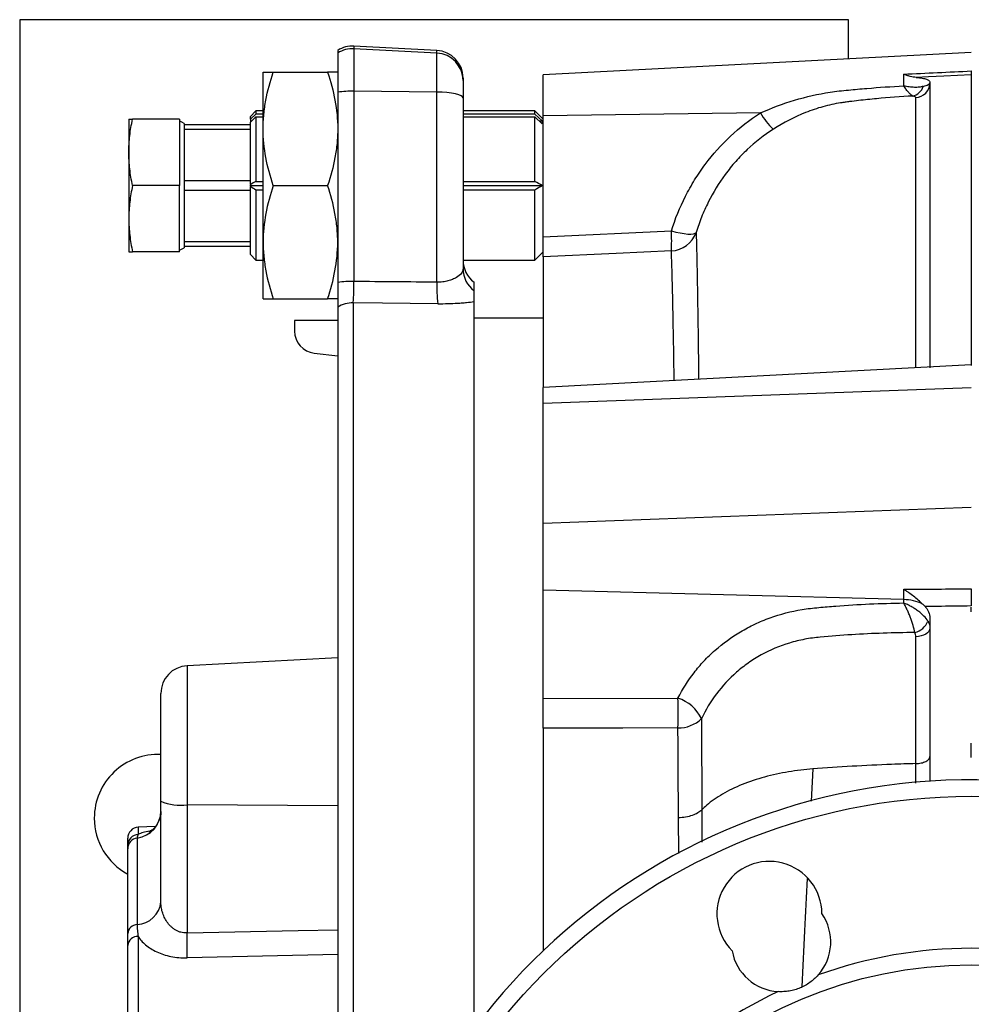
# Model space of a CAD drawing. Header units: millimetres. Extents: x 646 to 9630, y 5452 to 8430.
# Tile 6 of 12: x 646 to 1507, y 7300 to 8191. Entities that reach past the tile are written whole.
import ezdxf

# ---------------------------------------------------------------- set-up
doc = ezdxf.new("R2010")
doc.units = ezdxf.units.MM
doc.header["$LTSCALE"] = 5

msp = doc.modelspace()

# ---------------------------------------------------------------- linework, layer by layer
at = {"color": 7, "linetype": 'Continuous', "lineweight": 25}
for p, q in [((1395.6, 8190.66), (645.6, 8190.66)), ((645.6, 8190.66), (645.6, 5690.66)), ((1395.6, 8155.14), (1395.6, 8190.66)), ((933.43, 8162.91), (933.43, 8160.5)), ((933.43, 8160.5), (933.43, 8125.15)), ((1023.16, 8162.85), (948.16, 8166.78)), ((948.16, 8164.37), (948.16, 8125.95)), ((1023.16, 8160.45), (948.16, 8164.37)), ((1023.16, 8125.14), (1023.16, 8160.45)), ((1506.85, 8160.97), (1119.35, 8140.66)), ((865.93, 8091.91), (865.93, 8143.16)), ((875.08, 8143.16), (924.27, 8143.16)), ((1119.35, 8103.6), (1119.35, 8140.66)), ((1445.66, 8130.81), (1445.66, 8141.36)), ((1046.85, 8137.89), (1046.85, 8135.53)), ((1046.85, 8135.53), (1046.85, 8119.95)), ((933.43, 8125.15), (933.43, 7953.04)), ((948.16, 8125.95), (948.16, 7953.85)), ((1023.16, 8125.14), (948.16, 8125.95)), ((1023.16, 7953.21), (1023.16, 8125.14)), ((1046.85, 8119.95), (1046.85, 7965.39)), ((859.35, 8108.16), (854.35, 8103.16)), ((854.35, 8100.57), (859.35, 8105.28)), ((865.93, 8108.16), (859.35, 8108.16)), ((859.35, 8108.16), (859.35, 8105.28)), ((865.93, 8105.28), (859.35, 8105.28)), ((1111.85, 8108.16), (1046.85, 8108.16)), ((1111.85, 8105.28), (1046.85, 8105.28)), ((1119.35, 8100.66), (1111.85, 8108.16)), ((1111.85, 8105.28), (1111.85, 8108.16)), ((1111.85, 8105.28), (1118.33, 8099.17)), ((1315.98, 8106.27), (1119.35, 8103.6)), ((744.35, 8100.66), (744.35, 8070.66)), ((790.35, 8100.66), (747.73, 8100.66)), ((790.35, 8100.66), (790.35, 8040.66)), ((794.35, 8096.89), (790.35, 8099.2)), ((794.35, 8096.89), (794.35, 8095.66)), ((854.35, 8100.57), (854.35, 8103.16)), ((859.35, 8102.71), (854.35, 8098.01)), ((854.35, 8100.57), (854.35, 8099.17)), ((854.35, 8099.17), (855.59, 8099.17)), ((854.35, 8099.17), (854.35, 8098.01)), ((854.35, 8041.58), (854.35, 8098.01)), ((859.35, 8102.71), (859.35, 8044.41)), ((859.35, 8102.71), (865.93, 8102.71)), ((1046.85, 8102.71), (1111.85, 8102.71)), ((1111.85, 8044.41), (1111.85, 8102.71)), ((1118.33, 8096.61), (1111.85, 8102.71)), ((1115.61, 8099.17), (1118.33, 8099.17)), ((1119.35, 7994.27), (1119.35, 8103.6)), ((854.35, 8095.66), (794.35, 8095.66)), ((794.35, 8095.66), (794.35, 8091.51)), ((794.35, 8091.51), (794.35, 8078.27)), ((794.35, 8091.51), (854.35, 8091.51)), ((865.93, 7989.41), (865.93, 8091.91)), ((794.35, 8078.27), (794.35, 8058.05)), ((744.35, 8070.66), (744.35, 8010.66)), ((794.35, 8058.05), (794.35, 8044.82)), ((794.35, 8044.82), (794.35, 8036.51)), ((854.35, 8044.82), (794.35, 8044.82)), ((859.35, 8044.41), (865.93, 8044.41)), ((1046.85, 8044.41), (1111.85, 8044.41)), ((790.35, 8040.66), (747.73, 8040.66)), ((790.35, 7980.66), (790.35, 8040.66)), ((794.35, 8036.51), (854.35, 8036.51)), ((794.35, 8036.51), (794.35, 8023.27)), ((854.35, 8041.58), (854.35, 8040.87)), ((854.35, 8040.46), (854.35, 8040.87)), ((854.35, 8040.66), (865.93, 8040.66)), ((854.35, 8040.46), (854.35, 8039.74)), ((854.35, 7978.16), (854.35, 8039.74)), ((859.35, 8036.91), (859.35, 7973.16)), ((859.35, 8036.91), (865.93, 8036.91)), ((875.08, 8040.66), (924.27, 8040.66)), ((1046.85, 8040.66), (1118.45, 8040.66)), ((1046.85, 8036.91), (1111.85, 8036.91)), ((1111.85, 7973.16), (1111.85, 8036.91)), ((794.35, 8023.27), (794.35, 8003.05)), ((744.35, 8010.66), (744.35, 7980.66)), ((794.35, 8003.05), (794.35, 7989.82)), ((1119.35, 7994.27), (1235.39, 7999.61)), ((854.35, 7989.82), (794.35, 7989.82)), ((794.35, 7989.82), (794.35, 7985.66)), ((865.93, 7938.16), (865.93, 7989.41)), ((790.35, 7980.66), (747.73, 7980.66)), ((790.35, 7982.13), (794.35, 7984.44)), ((794.35, 7985.66), (794.35, 7984.44)), ((794.35, 7985.66), (854.35, 7985.66)), ((1111.85, 7973.16), (1119.35, 7980.66)), ((854.35, 7978.16), (859.35, 7973.16)), ((859.35, 7973.16), (865.93, 7973.16)), ((1046.85, 7973.16), (1111.85, 7973.16)), ((1119.35, 7976.11), (1119.35, 7858.02)), ((1056.85, 7945.54), (1056.85, 7953.11)), ((875.08, 7938.16), (924.27, 7938.16)), ((1056.85, 7278.16), (1056.85, 7935.72)), ((933.43, 7930.6), (933.43, 7118.07)), ((947.29, 7934.45), (947.29, 7118.76)), ((894.35, 7918.49), (894.35, 7908.95)), ((933.43, 7918.49), (894.35, 7918.49)), ((1119.35, 7920.66), (1056.85, 7920.66)), ((912.13, 7889.08), (933.43, 7886.7)), ((1506.85, 7878.33), (1119.35, 7858.02)), ((1119.35, 7843.38), (1119.35, 7858.02)), ((1506.85, 7857.74), (1119.35, 7843.38)), ((1119.35, 7735), (1119.35, 7843.38)), ((1506.85, 7749.36), (1119.35, 7735)), ((1119.35, 7674.65), (1119.35, 7735)), ((1445.66, 7666.1), (1119.35, 7674.65)), ((1119.35, 7576.62), (1119.35, 7674.65)), ((1445.66, 7666.1), (1445.66, 7675.44)), ((1445.66, 7663.07), (1445.66, 7666.1)), ((1469.35, 7649.59), (1469.35, 7501.91)), ((933.43, 7613.38), (797.04, 7606.23)), ((773.35, 7483.73), (773.35, 7581.27)), ((1119.35, 7576.62), (1241.35, 7576.98)), ((1119.35, 7549.66), (1119.35, 7348.4)), ((773.35, 7392.74), (773.35, 7483.73)), ((797.04, 7480.47), (797.04, 7364.54)), ((768.57, 7461.01), (752.83, 7460.18)), ((743.35, 7443.8), (743.35, 7450.2)), ((751.92, 7450.43), (751.92, 7372.19)), ((743.35, 7363.97), (743.35, 7440.72)), ((752.83, 7361.43), (752.83, 7245.39)), ((743.35, 7239.54), (743.35, 7353.34))]:
    msp.add_line(p, q, dxfattribs=at)
at = {"color": 8, "linetype": 'Continuous', "lineweight": 25}
for p, q in [((948.16, 8166.78), (948.16, 8164.37)), ((1023.16, 8160.45), (1023.16, 8162.85)), ((797.04, 7606.23), (797.04, 7480.47)), ((1456.57, 7500.18), (1456.57, 7517.73)), ((1363.31, 7512.89), (1361.8, 7483.64)), ((933.43, 7479.54), (797.04, 7480.47)), ((1262.93, 7475.88), (1263.09, 7446.64)), ((1242.02, 7436.53), (1241.77, 7468.68)), ((752.83, 7460.18), (752.83, 7453.66)), ((933.43, 7345.15), (797.04, 7342.08))]:
    msp.add_line(p, q, dxfattribs=at)
at = {"color": 7, "linetype": 'Continuous', "lineweight": 25, "flags": 128}
for points in [[(1506.85, 8140.89), (1481.94, 8139.65), (1468.15, 8138.96), (1457.04, 8138.41)], [(1046.85, 8119.95), (1046.4, 8120.93), (1045.07, 8121.87), (1042.9, 8122.75), (1039.98, 8123.52), (1036.41, 8124.17), (1032.32, 8124.67), (1027.84, 8124.99), (1023.16, 8125.14)], [(1235.39, 7999.61), (1239.48, 7998.55), (1243.4, 7997.72), (1247.04, 7997.13), (1250.3, 7996.81), (1253.08, 7996.77), (1255.3, 7997), (1256.88, 7997.5), (1257.78, 7998.26)], [(1235.39, 7981.47), (1185.49, 7979.17), (1119.35, 7976.11)], [(1024.03, 7933.78), (974.1, 7934.22), (947.29, 7934.45)], [(1469.35, 7640.24), (1469.11, 7638.78), (1468.39, 7637.37), (1467.22, 7636.07), (1465.65, 7634.91), (1463.72, 7633.95), (1461.51, 7633.21), (1459.1, 7632.72), (1456.57, 7632.5)], [(1241.35, 7550.09), (1191.44, 7549.92), (1119.35, 7549.66)]]:
    msp.add_lwpolyline(points, dxfattribs=at)
at = {"color": 8, "linetype": 'Continuous', "lineweight": 25, "flags": 128}
msp.add_lwpolyline([(797.04, 7364.54), (897.58, 7366.73), (933.43, 7367.5)], dxfattribs=at)
at = {"color": 7, "linetype": 'Continuous', "lineweight": 25}
for radius in [547.5, 395]:
    msp.add_circle((1506.85, 6940.66), radius, dxfattribs=at)
for centre, radius, start, end in [((946.85, 8141.82), 25, 87, 122.47445), ((946.85, 8139.37), 25.04, 87.00194, 122.41699), ((1021.85, 8137.89), 25, 0, 87), ((1021.88, 8135.51), 24.97, 0.05257, 87.06021), ((1455.95, 8133.58), 13.39, 272.64749, 359.62257), ((946.58, 8019.73), 106.23, 89.14854, 97.11212), ((1451.12, 8134.1), 12.82, 282.34548, 342.76283), ((1371.15, 8138.43), 63.86, 210.23345, 227.08101), ((1083.72, 7990.54), 151.95, 356.57727, 3.42273), ((1234.17, 8006.42), 24.98, 272.80304, 340.92817), ((1071.85, 7973.11), 25, 180, 233.1301), ((1071.6, 7965.42), 24.75, 180.05925, 233.41554), ((946.58, 7847.63), 106.23, 89.14854, 97.11212), ((1157.45, 7949.5), 134.34, 178.4189, 186.72105), ((946.84, 7909.16), 25.29, 88.98516, 122.01963), ((914.35, 7908.95), 20, 180, 263.62168), ((1445.52, 7627.13), 38.97, 63.86889, 89.7931), ((1451.49, 7653.07), 17.33, 284.26208, 337.96267), ((798.35, 7581.27), 25, 93, 180), ((1230.34, 7542.89), 35.82, 25.66201, 72.10314), ((876.72, 7563.53), 364.88, 357.88865, 2.11135), ((1242.17, 7579.39), 29.31, 268.39647, 314.27304), ((770.6, 7468.49), 57.5, 87.25872, 180), ((1506.85, 6940.66), 562.5, 4.67295, 355.32705), ((791.44, 7527.5), 47.36, 247.54529, 276.79139), ((748.66, 7474.9), 24.69, 277.57892, 359.55153), ((770.6, 7468.49), 57.5, 180, 241.7114), ((753.35, 7450.2), 10, 93, 180), ((753.28, 7443.75), 9.93, 92.61604, 179.66116), ((753.22, 7440.64), 9.87, 97.57892, 179.55153), ((1324.12, 7381.82), 47.5, 0.29074, 224.70926), ((750.97, 7394.63), 22.46, 272.43527, 355.16788), ((1334.64, 7356.41), 45, 318.42295, 34.74669), ((752.3, 7363.21), 8.99, 92.43527, 175.16788), ((752.38, 7352.35), 9.09, 87.1992, 173.75977), ((463.57, 7353.31), 333.66, 358.07099, 1.92901), ((1334.64, 7356.41), 45, 190.25331, 266.57705), ((1506.85, 6940.66), 410, 70.25018, 109.74982), ((1506.85, 6940.66), 410, 115.25018, 154.74982)]:
    msp.add_arc(centre, radius, start, end, dxfattribs=at)
msp.add_ellipse((1926.44, 7005.93), major_axis=(19415.2, -212.05), ratio=0.04833, start_param=1.617865, end_param=1.621733, dxfattribs=at)
for points, knots in [([(865.93, 8091.91), (865.93, 8094.09), (865.98, 8096.27), (866.19, 8100.62), (866.35, 8102.79), (866.98, 8109.27), (867.6, 8113.57), (869.99, 8126.37), (872.29, 8134.8), (875.08, 8143.16)], [0, 0, 0, 0, 0.125, 0.125, 0.25, 0.25, 0.5, 0.5, 1, 1, 1, 1]), ([(865.93, 8143.16), (865.93, 8143.16), (866.14, 8143.16), (866.99, 8143.16), (867.61, 8143.16), (870.02, 8143.16), (872.32, 8143.16), (875.08, 8143.16)], [0, 0, 0, 0, 0.25, 0.25, 0.5, 0.5, 1, 1, 1, 1]), ([(924.27, 8143.16), (927.07, 8134.78), (929.37, 8126.33), (932.55, 8109.27), (933.43, 8100.65), (933.43, 8091.91)], [0, 0, 0, 0, 0.5, 0.5, 1, 1, 1, 1]), ([(933.43, 8143.16), (933.43, 8143.16), (933.21, 8143.16), (932.37, 8143.16), (931.74, 8143.16), (929.33, 8143.16), (927.03, 8143.16), (924.27, 8143.16)], [0, 0, 0, 0, 0.25, 0.25, 0.5, 0.5, 1, 1, 1, 1]), ([(1457.04, 8138.41), (1455.22, 8138.54), (1453.36, 8138.88), (1450.51, 8139.63), (1449.56, 8139.92), (1448.1, 8140.42), (1447.62, 8140.59), (1446.64, 8140.96), (1446.14, 8141.16), (1445.66, 8141.36)], [0, 0, 0, 0, 0.5, 0.5, 0.75, 0.75, 0.875, 0.875, 1, 1, 1, 1]), ([(1506.85, 8144.29), (1506.85, 8143.38), (1506.85, 8142.64), (1506.85, 8141.77), (1506.85, 8141.53), (1506.85, 8141.14), (1506.85, 8140.99), (1506.85, 8140.89)], [0, 0, 0, 0, 0.5, 0.5, 0.75, 0.75, 1, 1, 1, 1]), ([(1506.85, 8140.89), (1506.85, 8136.91), (1506.85, 8131.99), (1506.85, 8112.26), (1506.85, 8093.16), (1506.85, 8057.03), (1506.85, 8043.74), (1506.85, 8014.77), (1506.85, 7999.12), (1506.85, 7965.43), (1506.85, 7947.34), (1506.85, 7912.16), (1506.85, 7895.43), (1506.85, 7877.98)], [0.8291421, 0.8291421, 0.8291421, 0.8291421, 0.8418038, 0.8418038, 0.8718673, 0.8718673, 0.8868991, 0.8868991, 0.9019308, 0.9019308, 0.9169626, 0.9169626, 0.9294943, 0.9294943, 0.9294943, 0.9294943]), ([(1457.04, 8138.41), (1459.11, 8138.26), (1460.86, 8138.05), (1463.15, 8137.67), (1463.85, 8137.53), (1465.12, 8137.23), (1465.69, 8137.08), (1467.22, 8136.58), (1468, 8136.21), (1469.07, 8135.41), (1469.35, 8134.98), (1469.35, 8134.53)], [0, 0, 0, 0, 0.25, 0.25, 0.375, 0.375, 0.5, 0.5, 0.75, 0.75, 1, 1, 1, 1]), ([(1463.36, 8130.31), (1465.33, 8130.87), (1466.81, 8131.43), (1468.85, 8132.54), (1469.35, 8133.04), (1469.35, 8133.5)], [0, 0, 0, 0, 0.5, 0.5, 1, 1, 1, 1]), ([(1469.35, 8134.53), (1469.35, 8131.49), (1469.35, 8128.06), (1469.35, 8110.36), (1469.35, 8091.29), (1469.35, 8055.22), (1469.35, 8041.95), (1469.35, 8013.03), (1469.35, 7997.41), (1469.35, 7963.77), (1469.35, 7945.72), (1469.35, 7910.39), (1469.35, 7893.45), (1469.35, 7875.8)], [0.83348612, 0.83348612, 0.83348612, 0.83348612, 0.84180378, 0.84180378, 0.8718673, 0.8718673, 0.88689906, 0.88689906, 0.90193082, 0.90193082, 0.91696258, 0.91696258, 0.92965626, 0.92965626, 0.92965626, 0.92965626]), ([(1315.98, 8106.27), (1326.11, 8110.87), (1336.43, 8114.7), (1357.44, 8120.96), (1368.14, 8123.38), (1381.8, 8125.47), (1384.54, 8125.85), (1390.06, 8126.49), (1392.84, 8126.76), (1401.17, 8127.56), (1406.72, 8128.06), (1423.39, 8129.44), (1434.52, 8130.21), (1445.66, 8130.81)], [0, 0, 0, 0, 0.25, 0.25, 0.5, 0.5, 0.5625, 0.5625, 0.625, 0.625, 0.75, 0.75, 1, 1, 1, 1]), ([(1453.86, 8121.58), (1453.36, 8121.82), (1452.81, 8122.21), (1451.6, 8123.27), (1450.93, 8123.94), (1449.53, 8125.52), (1448.79, 8126.43), (1447.64, 8127.97), (1447.25, 8128.5), (1446.46, 8129.62), (1446.05, 8130.22), (1445.66, 8130.81)], [0, 0, 0, 0, 0.25, 0.25, 0.5, 0.5, 0.75, 0.75, 0.875, 0.875, 1, 1, 1, 1]), ([(1463.36, 8130.31), (1462.24, 8129.99), (1461, 8129.76), (1458.33, 8129.48), (1456.88, 8129.43), (1453.85, 8129.51), (1452.27, 8129.64), (1449.82, 8129.97), (1449, 8130.11), (1447.33, 8130.43), (1446.49, 8130.61), (1445.66, 8130.81)], [0, 0, 0, 0, 0.25, 0.25, 0.5, 0.5, 0.75, 0.75, 0.875, 0.875, 1, 1, 1, 1]), ([(1453.86, 8121.58), (1442.91, 8121), (1432, 8120.2), (1415.69, 8118.67), (1410.26, 8118.11), (1402.12, 8117.19), (1399.41, 8116.87), (1395.35, 8116.37), (1394, 8116.2), (1391.29, 8115.85), (1389.94, 8115.65), (1383.21, 8114.57), (1377.87, 8113.4), (1369.92, 8111.21), (1367.28, 8110.4), (1362.04, 8108.64), (1359.46, 8107.69), (1346.7, 8102.66), (1337, 8097.64), (1327.67, 8091.66)], [0, 0, 0, 0, 0.25, 0.25, 0.375, 0.375, 0.4375, 0.4375, 0.46875, 0.46875, 0.5, 0.5, 0.625, 0.625, 0.6875, 0.6875, 0.75, 0.75, 1, 1, 1, 1]), ([(1456.57, 8120.2), (1456.57, 8120.48), (1456.35, 8120.74), (1455.68, 8121.09), (1455.39, 8121.2), (1454.71, 8121.4), (1454.32, 8121.5), (1453.86, 8121.58)], [0, 0, 0, 0, 0.5, 0.5, 0.75, 0.75, 1, 1, 1, 1]), ([(1235.39, 7999.61), (1238.79, 8010.44), (1243.03, 8020.87), (1250.67, 8035.94), (1253.44, 8040.86), (1259.4, 8050.49), (1262.61, 8055.21), (1272.92, 8069.01), (1280.51, 8077.48), (1297.13, 8092.99), (1306.16, 8100.03), (1315.98, 8106.27)], [0, 0, 0, 0, 0.25, 0.25, 0.375, 0.375, 0.5, 0.5, 0.75, 0.75, 1, 1, 1, 1]), ([(744.35, 8070.66), (744.35, 8075.66), (744.66, 8080.66), (745.82, 8090.66), (746.68, 8095.66), (747.73, 8100.66)], [0, 0, 0, 0, 0.5, 0.5, 1, 1, 1, 1]), ([(744.35, 8100.66), (744.35, 8100.66), (744.66, 8100.66), (745.83, 8100.66), (746.68, 8100.66), (747.73, 8100.66)], [0, 0, 0, 0, 0.5, 0.5, 1, 1, 1, 1]), ([(875.08, 8040.66), (872.29, 8049.05), (869.98, 8057.49), (866.8, 8074.56), (865.93, 8083.18), (865.93, 8091.91)], [0, 0, 0, 0, 0.5, 0.5, 1, 1, 1, 1]), ([(933.43, 8091.91), (933.43, 8089.74), (933.37, 8087.55), (933.16, 8083.2), (933, 8081.03), (932.37, 8074.55), (931.75, 8070.26), (929.36, 8057.46), (927.06, 8049.03), (924.27, 8040.66)], [0, 0, 0, 0, 0.125, 0.125, 0.25, 0.25, 0.5, 0.5, 1, 1, 1, 1]), ([(1327.67, 8091.66), (1319.1, 8086.17), (1311.23, 8079.98), (1300.36, 8069.73), (1296.89, 8066.15), (1291.93, 8060.53), (1290.31, 8058.62), (1287.17, 8054.73), (1285.65, 8052.76), (1278.3, 8042.78), (1273.17, 8034.38), (1266.57, 8021.2), (1264.54, 8016.7), (1260.88, 8007.57), (1259.24, 8002.94), (1257.78, 7998.26)], [0, 0, 0, 0, 0.25, 0.25, 0.375, 0.375, 0.4375, 0.4375, 0.5, 0.5, 0.75, 0.75, 0.875, 0.875, 1, 1, 1, 1]), ([(747.73, 8040.66), (746.68, 8045.66), (745.82, 8050.66), (744.66, 8060.66), (744.35, 8065.66), (744.35, 8070.66)], [0, 0, 0, 0, 0.5, 0.5, 1, 1, 1, 1]), ([(747.73, 8040.66), (746.68, 8035.66), (745.82, 8030.66), (744.66, 8020.66), (744.35, 8015.66), (744.35, 8010.66)], [0, 0, 0, 0, 0.5, 0.5, 1, 1, 1, 1]), ([(875.08, 8040.66), (872.29, 8032.28), (869.98, 8023.83), (866.8, 8006.77), (865.93, 7998.15), (865.93, 7989.41)], [0, 0, 0, 0, 0.5, 0.5, 1, 1, 1, 1]), ([(933.43, 7989.41), (933.43, 7991.59), (933.37, 7993.77), (933.16, 7998.12), (933, 8000.29), (932.37, 8006.77), (931.75, 8011.07), (929.36, 8023.87), (927.06, 8032.3), (924.27, 8040.66)], [0, 0, 0, 0, 0.125, 0.125, 0.25, 0.25, 0.5, 0.5, 1, 1, 1, 1]), ([(744.35, 8010.66), (744.35, 8005.66), (744.66, 8000.66), (745.82, 7990.66), (746.68, 7985.66), (747.73, 7980.66)], [0, 0, 0, 0, 0.5, 0.5, 1, 1, 1, 1]), ([(865.93, 7989.41), (865.93, 7987.24), (865.98, 7985.05), (866.19, 7980.7), (866.35, 7978.53), (866.98, 7972.05), (867.6, 7967.76), (869.99, 7954.96), (872.29, 7946.53), (875.08, 7938.16)], [0, 0, 0, 0, 0.125, 0.125, 0.25, 0.25, 0.5, 0.5, 1, 1, 1, 1]), ([(924.27, 7938.16), (927.07, 7946.55), (929.37, 7954.99), (932.55, 7972.06), (933.43, 7980.68), (933.43, 7989.41)], [0, 0, 0, 0, 0.5, 0.5, 1, 1, 1, 1]), ([(1119.35, 7976.11), (1119.35, 7976.51), (1119.35, 7977.23), (1119.35, 7978.79), (1119.35, 7979.39), (1119.35, 7980.72), (1119.35, 7981.45), (1119.35, 7983.04), (1119.35, 7983.91), (1119.35, 7985.75), (1119.35, 7986.71), (1119.35, 7989.74), (1119.35, 7991.96), (1119.35, 7994.27)], [0, 0, 0, 0, 0.25, 0.25, 0.375, 0.375, 0.5, 0.5, 0.625, 0.625, 0.75, 0.75, 1, 1, 1, 1]), ([(744.35, 7980.66), (744.35, 7980.66), (744.66, 7980.66), (745.83, 7980.66), (746.68, 7980.66), (747.73, 7980.66)], [0, 0, 0, 0, 0.5, 0.5, 1, 1, 1, 1]), ([(1046.85, 7965.39), (1046.85, 7964.02), (1046.35, 7962.65), (1044.31, 7959.92), (1042.83, 7958.61), (1039.77, 7956.8), (1038.64, 7956.25), (1036.76, 7955.48), (1036.1, 7955.24), (1034.71, 7954.79), (1033.98, 7954.58), (1031.72, 7954.01), (1030.12, 7953.71), (1026.73, 7953.3), (1024.95, 7953.2), (1023.16, 7953.21)], [0, 0, 0, 0, 0.25, 0.25, 0.5, 0.5, 0.625, 0.625, 0.6875, 0.6875, 0.75, 0.75, 0.875, 0.875, 1, 1, 1, 1]), ([(947.29, 7934.45), (947.41, 7934.89), (947.52, 7935.67), (947.68, 7937.35), (947.73, 7938), (947.82, 7939.42), (947.86, 7940.21), (947.94, 7941.92), (947.97, 7942.85), (948.03, 7944.81), (948.06, 7945.83), (948.13, 7949.06), (948.15, 7951.41), (948.16, 7953.85)], [0, 0, 0, 0, 0.25, 0.25, 0.375, 0.375, 0.5, 0.5, 0.625, 0.625, 0.75, 0.75, 1, 1, 1, 1]), ([(933.43, 7953.04), (933.43, 7950.23), (933.43, 7947.57), (933.43, 7943.82), (933.43, 7942.61), (933.43, 7940.35), (933.43, 7939.29), (933.43, 7937.31), (933.43, 7936.39), (933.43, 7934.73), (933.43, 7933.99), (933.43, 7932.69), (933.43, 7932.13), (933.43, 7931.22), (933.43, 7930.86), (933.43, 7930.6)], [0, 0, 0, 0, 0.25, 0.25, 0.375, 0.375, 0.5, 0.5, 0.625, 0.625, 0.75, 0.75, 0.875, 0.875, 1, 1, 1, 1]), ([(1056.85, 7935.72), (1056.85, 7936.7), (1056.85, 7938.72), (1056.85, 7941.78), (1056.85, 7942.8), (1056.85, 7944.5), (1056.85, 7945.16), (1056.85, 7945.54)], [0, 0, 0, 0, 0.5, 0.5, 0.75, 0.75, 1, 1, 1, 1]), ([(865.93, 7938.16), (865.93, 7938.16), (866.14, 7938.16), (866.99, 7938.16), (867.61, 7938.16), (870.02, 7938.16), (872.32, 7938.16), (875.08, 7938.16)], [0, 0, 0, 0, 0.25, 0.25, 0.5, 0.5, 1, 1, 1, 1]), ([(933.43, 7938.16), (933.43, 7938.16), (933.21, 7938.16), (932.37, 7938.16), (931.74, 7938.16), (929.33, 7938.16), (927.03, 7938.16), (924.27, 7938.16)], [0, 0, 0, 0, 0.25, 0.25, 0.5, 0.5, 1, 1, 1, 1]), ([(1024.03, 7933.78), (1027.14, 7933.75), (1030.25, 7933.78), (1036.23, 7933.93), (1039.12, 7934.05), (1043.31, 7934.31), (1044.69, 7934.41), (1047.37, 7934.62), (1048.66, 7934.74), (1052.4, 7935.12), (1054.72, 7935.4), (1056.85, 7935.72)], [0, 0, 0, 0, 0.25, 0.25, 0.5, 0.5, 0.625, 0.625, 0.75, 0.75, 1, 1, 1, 1]), ([(1445.66, 7675.44), (1455.73, 7675.51), (1465.8, 7675.58), (1475.87, 7675.65), (1486.2, 7675.72), (1496.52, 7675.8), (1506.85, 7675.88)], [0, 0, 0, 0, 0.00605368, 0.00605368, 0.00605368, 0.01225966, 0.01225966, 0.01225966, 0.01225966]), ([(1462.68, 7662.12), (1461.48, 7663.27), (1460.19, 7664.44), (1457.49, 7666.77), (1456.06, 7667.94), (1453.18, 7670.19), (1451.71, 7671.28), (1449.47, 7672.88), (1448.71, 7673.4), (1447.19, 7674.43), (1446.42, 7674.94), (1445.66, 7675.44)], [0, 0, 0, 0, 0.25, 0.25, 0.5, 0.5, 0.75, 0.75, 0.875, 0.875, 1, 1, 1, 1]), ([(1506.85, 7675.88), (1506.85, 7674.56), (1506.85, 7673.2), (1506.85, 7671.11), (1506.85, 7670.4), (1506.85, 7669.01), (1506.85, 7668.32), (1506.85, 7666.28), (1506.85, 7664.95), (1506.85, 7662.5), (1506.85, 7661.36), (1506.85, 7660.35)], [0, 0, 0, 0, 0.25, 0.25, 0.375, 0.375, 0.5, 0.5, 0.75, 0.75, 1, 1, 1, 1]), ([(1241.35, 7576.98), (1245.45, 7585.08), (1250.3, 7592.74), (1258.68, 7603.59), (1261.67, 7607.1), (1266.43, 7612.18), (1268.07, 7613.85), (1271.45, 7617.13), (1273.19, 7618.74), (1282.07, 7626.57), (1289.76, 7632.15), (1302.18, 7639.49), (1306.47, 7641.77), (1315.36, 7645.96), (1319.99, 7647.88), (1334.03, 7652.96), (1343.69, 7655.48), (1356.15, 7657.53), (1358.66, 7657.89), (1363.71, 7658.49), (1366.26, 7658.72), (1373.92, 7659.43), (1379.02, 7659.86), (1404.57, 7661.82), (1425.08, 7662.76), (1445.66, 7663.07)], [0, 0, 0, 0, 0.125, 0.125, 0.1875, 0.1875, 0.21875, 0.21875, 0.25, 0.25, 0.375, 0.375, 0.4375, 0.4375, 0.5, 0.5, 0.625, 0.625, 0.65625, 0.65625, 0.6875, 0.6875, 0.75, 0.75, 1, 1, 1, 1]), ([(1467.55, 7646.57), (1466.62, 7648.13), (1465.39, 7649.69), (1463.13, 7652.02), (1462.31, 7652.8), (1460.58, 7654.31), (1459.66, 7655.04), (1457.74, 7656.48), (1456.73, 7657.18), (1454.64, 7658.53), (1453.57, 7659.17), (1451.37, 7660.41), (1450.25, 7660.99), (1448.54, 7661.81), (1447.96, 7662.08), (1446.81, 7662.59), (1446.23, 7662.83), (1445.66, 7663.07)], [0, 0, 0, 0, 0.25, 0.25, 0.375, 0.375, 0.5, 0.5, 0.625, 0.625, 0.75, 0.75, 0.875, 0.875, 0.9375, 0.9375, 1, 1, 1, 1]), ([(1455.76, 7636.28), (1455.38, 7638.31), (1454.86, 7640.48), (1453.86, 7643.91), (1453.49, 7645.08), (1452.7, 7647.41), (1452.28, 7648.58), (1451.4, 7650.92), (1450.93, 7652.1), (1449.95, 7654.41), (1449.45, 7655.55), (1448.4, 7657.8), (1447.87, 7658.9), (1447.05, 7660.5), (1446.77, 7661.03), (1446.22, 7662.06), (1445.93, 7662.57), (1445.66, 7663.07)], [0, 0, 0, 0, 0.25, 0.25, 0.375, 0.375, 0.5, 0.5, 0.625, 0.625, 0.75, 0.75, 0.875, 0.875, 0.9375, 0.9375, 1, 1, 1, 1]), ([(1506.85, 7660.35), (1496.52, 7660.22), (1486.2, 7660.09), (1475.87, 7659.96), (1472.24, 7659.91), (1468.61, 7659.87), (1464.97, 7659.82)], [0, 0, 0, 0, 0.006207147, 0.006207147, 0.006207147, 0.00839164, 0.00839164, 0.00839164, 0.00839164]), ([(1464.97, 7659.82), (1465.69, 7659.08), (1466.32, 7658.3), (1467.41, 7656.68), (1467.87, 7655.83), (1468.98, 7653.22), (1469.35, 7651.43), (1469.35, 7649.59)], [0, 0, 0, 0, 0.25, 0.25, 0.5, 0.5, 1, 1, 1, 1]), ([(1455.76, 7636.28), (1446.21, 7636.23), (1436.66, 7636.04), (1417.6, 7635.39), (1408.07, 7634.93), (1389.07, 7633.72), (1379.59, 7632.97), (1367.78, 7631.87), (1365.42, 7631.63), (1360.72, 7631.01), (1358.38, 7630.63), (1353.73, 7629.76), (1351.42, 7629.26), (1346.81, 7628.14), (1344.51, 7627.51), (1333.18, 7624.1), (1324.66, 7620.48), (1312.62, 7613.82), (1308.73, 7611.39), (1301.24, 7606.12), (1297.68, 7603.33), (1287.57, 7594.48), (1281.54, 7587.98), (1270.89, 7573.81), (1266.37, 7566.3), (1262.63, 7558.4)], [0, 0, 0, 0, 0.125, 0.125, 0.25, 0.25, 0.375, 0.375, 0.40625, 0.40625, 0.4375, 0.4375, 0.46875, 0.46875, 0.5, 0.5, 0.625, 0.625, 0.6875, 0.6875, 0.75, 0.75, 0.875, 0.875, 1, 1, 1, 1]), ([(1456.57, 7517.73), (1456.57, 7527.56), (1456.57, 7537.4), (1456.57, 7556.92), (1456.57, 7566.58), (1456.57, 7585.72), (1456.57, 7595.21), (1456.57, 7614.01), (1456.57, 7623.31), (1456.57, 7632.5)], [0, 0, 0, 0, 0.25, 0.25, 0.5, 0.5, 0.75, 0.75, 1, 1, 1, 1]), ([(1119.35, 7549.66), (1119.35, 7551.61), (1119.35, 7553.71), (1119.35, 7557.09), (1119.35, 7558.25), (1119.35, 7560.58), (1119.35, 7561.75), (1119.35, 7564.12), (1119.35, 7565.32), (1119.35, 7567.69), (1119.35, 7568.86), (1119.35, 7572.3), (1119.35, 7574.55), (1119.35, 7576.62)], [0, 0, 0, 0, 0.25, 0.25, 0.375, 0.375, 0.5, 0.5, 0.625, 0.625, 0.75, 0.75, 1, 1, 1, 1]), ([(1262.63, 7558.4), (1262.69, 7545.07), (1262.73, 7531.54), (1262.85, 7504.03), (1262.97, 7490.05), (1262.93, 7475.88)], [0, 0, 0, 0, 0.5, 0.5, 1, 1, 1, 1]), ([(1241.77, 7468.68), (1241.8, 7482.65), (1241.65, 7496.41), (1241.48, 7523.55), (1241.43, 7536.93), (1241.35, 7550.09)], [0, 0, 0, 0, 0.5, 0.5, 1, 1, 1, 1]), ([(1506.85, 7523.42), (1506.85, 7525.02), (1506.85, 7526.92), (1506.85, 7531.33), (1506.85, 7533.72), (1506.85, 7536.31)], [0, 0, 0, 0, 0.5, 0.5, 1, 1, 1, 1]), ([(1456.57, 7517.73), (1449.29, 7517.53), (1442.02, 7517.3), (1410.81, 7516.09), (1386.95, 7514.72), (1363.31, 7512.89)], [0.674235, 0.674235, 0.674235, 0.674235, 0.75, 0.75, 1, 1, 1, 1]), ([(1456.57, 7517.73), (1457.43, 7517.75), (1458.27, 7517.81), (1459.92, 7518), (1460.74, 7518.14), (1462.29, 7518.48), (1463.02, 7518.68), (1464.41, 7519.15), (1465.06, 7519.42), (1466.23, 7520), (1466.76, 7520.32), (1467.68, 7520.99), (1468.07, 7521.36), (1468.7, 7522.1), (1468.94, 7522.49), (1469.27, 7523.28), (1469.35, 7523.69), (1469.35, 7524.09)], [0, 0, 0, 0, 0.125, 0.125, 0.25, 0.25, 0.375, 0.375, 0.5, 0.5, 0.625, 0.625, 0.75, 0.75, 0.875, 0.875, 1, 1, 1, 1]), ([(1363.31, 7512.89), (1356.1, 7512.33), (1348.76, 7511.46), (1334.14, 7509.04), (1326.87, 7507.48), (1312.76, 7503.66), (1305.94, 7501.4), (1293.12, 7496.25), (1287.14, 7493.35), (1276.34, 7487.05), (1271.53, 7483.65), (1265.82, 7478.71), (1264.32, 7477.31), (1262.93, 7475.88)], [0, 0, 0, 0, 0.125, 0.125, 0.25, 0.25, 0.375, 0.375, 0.5, 0.5, 0.625, 0.625, 0.6735367, 0.6735367, 0.6735367, 0.6735367]), ([(773.25, 7474.5), (773.28, 7474.18), (773.48, 7471.89), (772.45, 7467.81), (770.35, 7463.08), (767.68, 7459.62), (765.16, 7457.4), (763.38, 7456.26), (762.51, 7455.9), (762.67, 7455.95), (762.7, 7455.96)], [0, 0, 0, 0, 0.031673, 0.223466, 0.395721, 0.552349, 0.69546, 0.830139, 0.966675, 1, 1, 1, 1]), ([(1262.93, 7475.88), (1261.96, 7474.87), (1260.72, 7473.93), (1257.8, 7472.24), (1256.11, 7471.48), (1252.41, 7470.23), (1250.4, 7469.72), (1246.18, 7468.99), (1243.98, 7468.76), (1241.77, 7468.68)], [0, 0, 0, 0, 0.25, 0.25, 0.5, 0.5, 0.75, 0.75, 1, 1, 1, 1]), ([(752.83, 7453.66), (752.54, 7453.16), (752.31, 7452.66), (752, 7451.59), (751.92, 7451.03), (751.92, 7450.43)], [0, 0, 0, 0, 0.5, 0.5, 1, 1, 1, 1]), ([(743.35, 7440.72), (743.35, 7441.31), (743.35, 7441.85), (743.35, 7442.85), (743.35, 7443.32), (743.35, 7443.8)], [0, 0, 0, 0, 0.5, 0.5, 1, 1, 1, 1]), ([(797.04, 7364.54), (795.07, 7364.44), (793.16, 7364.67), (790.4, 7365.44), (789.5, 7365.77), (787.81, 7366.53), (787.01, 7366.96), (785.49, 7367.91), (784.76, 7368.43), (783.38, 7369.54), (782.72, 7370.13), (780.89, 7371.97), (779.82, 7373.29), (777.93, 7376.07), (777.12, 7377.51), (775.74, 7380.46), (775.17, 7381.96), (774.26, 7385.02), (773.92, 7386.56), (773.46, 7389.65), (773.35, 7391.19), (773.35, 7392.74)], [0, 0, 0, 0, 0.125, 0.125, 0.1875, 0.1875, 0.25, 0.25, 0.3125, 0.3125, 0.375, 0.375, 0.5, 0.5, 0.625, 0.625, 0.75, 0.75, 0.875, 0.875, 1, 1, 1, 1]), ([(751.92, 7372.19), (751.92, 7370.45), (752, 7368.67), (752.31, 7365.07), (752.54, 7363.24), (752.83, 7361.43)], [0, 0, 0, 0, 0.5, 0.5, 1, 1, 1, 1]), ([(743.35, 7353.34), (743.35, 7355.14), (743.35, 7356.95), (743.35, 7360.51), (743.35, 7362.26), (743.35, 7363.97)], [0, 0, 0, 0, 0.5, 0.5, 1, 1, 1, 1]), ([(752.83, 7361.43), (754.46, 7358.74), (756.69, 7356.18), (762.37, 7351.41), (765.72, 7349.28), (773.51, 7345.68), (777.8, 7344.27), (787.18, 7342.39), (792.03, 7341.97), (797.04, 7342.08)], [0, 0, 0, 0, 0.25, 0.25, 0.5, 0.5, 0.75, 0.75, 1, 1, 1, 1]), ([(1368.3, 7326.55), (1367.18, 7325.28), (1365.99, 7324.08), (1363.47, 7321.81), (1362.13, 7320.74), (1357.97, 7317.78), (1355.02, 7316.14), (1350.3, 7314.19), (1348.68, 7313.62), (1345.42, 7312.69), (1343.77, 7312.31), (1340.44, 7311.75), (1338.76, 7311.57), (1335.37, 7311.38), (1333.65, 7311.39), (1331.95, 7311.49)], [0, 0, 0, 0, 0.125, 0.125, 0.25, 0.25, 0.5, 0.5, 0.625, 0.625, 0.75, 0.75, 0.875, 0.875, 1, 1, 1, 1])]:
    msp.add_open_spline(points, degree=3, knots=knots, dxfattribs=at)
for points in [[(1445.66, 8141.36), (1466.05, 8142.33), (1486.45, 8143.31), (1506.85, 8144.29)], [(1118.33, 8099.17), (1118.49, 8098.32), (1118.49, 8097.46), (1118.33, 8096.61)], [(859.35, 8044.41), (857.67, 8043.47), (856.01, 8042.53), (854.35, 8041.58)], [(1118.45, 8040.66), (1116.27, 8041.92), (1114.07, 8043.17), (1111.85, 8044.41)], [(854.35, 8039.74), (856.01, 8038.8), (857.67, 8037.85), (859.35, 8036.91)], [(1111.85, 8036.91), (1114.07, 8038.16), (1116.27, 8039.4), (1118.45, 8040.66)], [(1464.97, 7659.82), (1464.27, 7660.56), (1463.5, 7661.33), (1462.68, 7662.12)], [(1506.85, 7655.15), (1506.85, 7656.29), (1506.85, 7657.67), (1506.85, 7659.31)], [(1467.55, 7646.57), (1468.75, 7644.55), (1469.35, 7642.44), (1469.35, 7640.24)], [(1456.57, 7632.5), (1456.57, 7633.81), (1456.31, 7635.07), (1455.76, 7636.28)]]:
    msp.add_open_spline(points, degree=3, dxfattribs=at)
at = {"color": 8, "linetype": 'Continuous', "lineweight": 25}
for points, knots in [([(1456.57, 7875.7), (1456.57, 7881.37), (1456.57, 7900.78), (1456.57, 7931.86), (1456.57, 7967.6), (1456.57, 8000.39), (1456.57, 8030.07), (1456.57, 8056.54), (1456.57, 8081.41), (1456.57, 8103.85), (1456.57, 8114.74), (1456.57, 8120.2)], [0, 0, 0, 0, 0.045138, 0.1545, 0.263951, 0.373313, 0.485966, 0.598712, 0.711366, 0.855299, 1, 1, 1, 1]), ([(1257.78, 7998.26), (1257.84, 7996.53), (1258.01, 7991.22), (1258.3, 7979.99), (1258.65, 7963.41), (1259.01, 7943.49), (1259.37, 7920.12), (1259.72, 7894.29), (1259.95, 7874.77), (1260.07, 7865.4)], [0, 0, 0, 0, 0.074748, 0.22867, 0.38271, 0.536632, 0.695022, 0.85354, 1, 1, 1, 1]), ([(1237.95, 7864.24), (1237.88, 7868.87), (1237.66, 7883.09), (1237.32, 7903.84), (1236.89, 7926.75), (1236.46, 7946.59), (1236.03, 7963.36), (1235.67, 7974.56), (1235.46, 7979.79), (1235.39, 7981.47)], [0, 0, 0, 0, 0.079609, 0.244856, 0.409977, 0.579892, 0.749946, 0.919861, 1, 1, 1, 1]), ([(764.31, 7456.92), (763.97, 7456.87), (761.17, 7456.42), (757.25, 7455.4), (754.14, 7454.32), (752.92, 7453.71), (752.83, 7453.66)], [0, 0, 0, 0, 0.061304, 0.511225, 0.961345, 1, 1, 1, 1]), ([(1358.22, 7413.97), (1357.42, 7398.23), (1355.79, 7366.15), (1354.15, 7332.89), (1353.32, 7315.95)], [0, 0, 0, 0, 0.490618, 1, 1, 1, 1])]:
    msp.add_open_spline(points, degree=3, knots=knots, dxfattribs=at)

doc.saveas('drawing.dxf')
